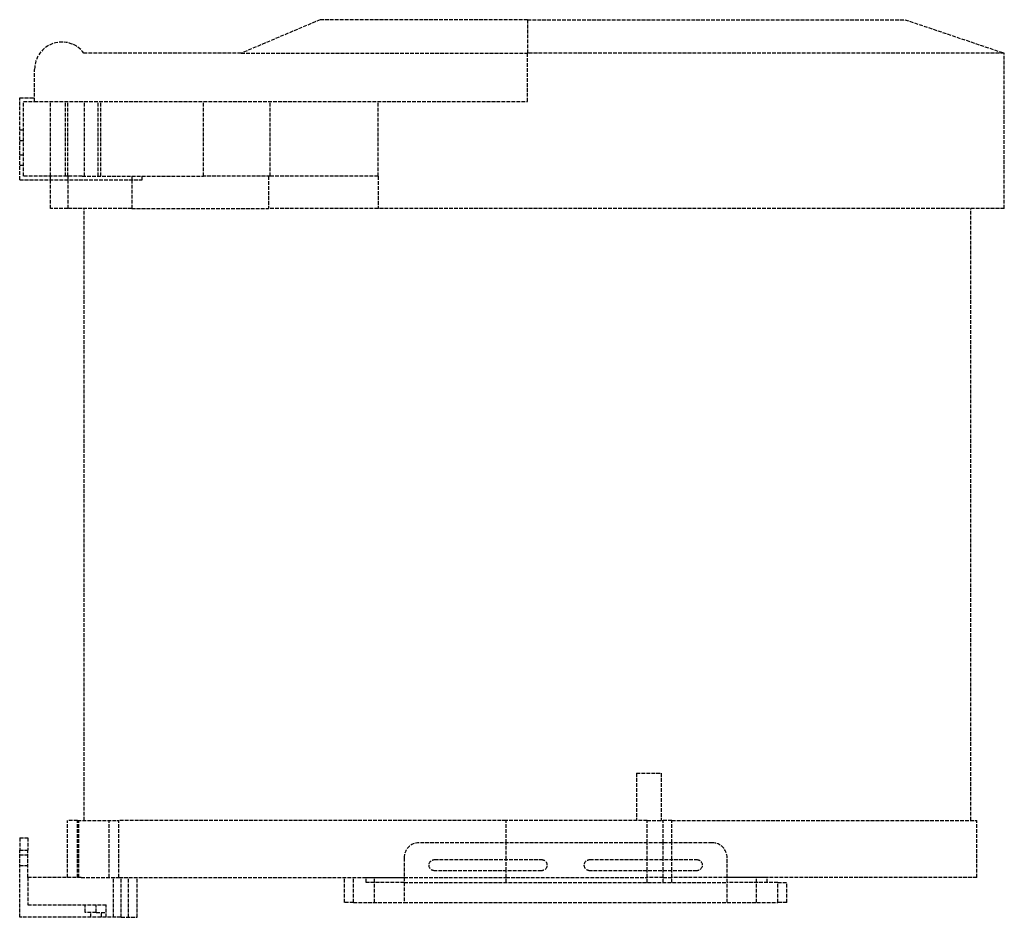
# Model space of a CAD drawing. Header units: millimetres. Extents: x 0 to 396, y 0 to 362.
import ezdxf

# ---------------------------------------------------------------- set-up
doc = ezdxf.new("R2010")
doc.units = ezdxf.units.MM
doc.header["$LTSCALE"] = 10
doc.linetypes.add('ALLCAD_Strich', pattern=[0.2, 0.15, -0.05])
doc.layers.add('BESCH_KONT_sich_schn_ansi_2d', color=40, linetype='Continuous')

msp = doc.modelspace()

# ---------------------------------------------------------------- linework, layer by layer
at = {"layer": 'BESCH_KONT_sich_schn_ansi_2d', "linetype": 'ALLCAD_Strich', "extrusion": (0, 1, -2.22045e-16)}
for p, q in [((121, 361.5), (89.2, 348)), ((204.4, 361.5), (121, 361.5)), ((204.4, 361.5), (356.4, 361.5)), ((204.4, 361.5), (204.4, 348)), ((356.4, 361.5), (396.4, 348)), ((89.2, 348), (25.87, 348)), ((89.2, 348), (204.4, 348)), ((204.4, 328.5), (204.4, 348)), ((396.4, 348), (204.4, 348)), ((396.4, 285.5), (396.4, 348)), ((6, 328.5), (6, 341.5)), ((0, 297), (0, 330)), ((0, 330), (6, 330)), ((1.5, 298.5), (1.5, 328.5)), ((1.5, 328.5), (6, 328.5)), ((6, 328.5), (204.4, 328.5)), ((12.4, 298.5), (12.4, 328.5)), ((18.47, 298.5), (18.47, 328.5)), ((19.37, 298.5), (19.37, 328.5)), ((26.11, 298.5), (26.11, 328.5)), ((31.56, 298.5), (31.56, 328.5)), ((32.65, 298.5), (32.65, 328.5)), ((73.95, 298.5), (73.95, 328.5)), ((100.9, 298.5), (100.9, 328.5)), ((144.3, 298.5), (144.3, 328.5)), ((0, 317.1), (1.5, 317.1)), ((0, 312.9), (1.5, 312.9)), ((0, 307.1), (1.5, 307.1)), ((0, 302.9), (1.5, 302.9)), ((25.15, 298.5), (1.5, 298.5)), ((12.4, 297), (12.4, 298.5)), ((19.37, 298.5), (19.37, 297)), ((25.15, 298.5), (73.95, 298.5)), ((45.09, 298.5), (45.09, 297)), ((49.3, 297), (49.3, 298.5)), ((100.9, 298.5), (73.95, 298.5)), ((100.22, 298.5), (100.22, 285.5)), ((144.3, 298.5), (100.9, 298.5)), ((144.3, 298.5), (144.3, 285.5)), ((0, 297), (49.3, 297)), ((12.4, 285.5), (12.4, 297)), ((19.37, 297), (19.37, 285.5)), ((45.09, 297), (45.09, 285.5)), ((19.37, 285.5), (12.4, 285.5)), ((45.09, 285.5), (19.37, 285.5)), ((25.9, 39), (25.9, 285.5)), ((45.09, 285.5), (100.22, 285.5)), ((144.3, 285.5), (100.22, 285.5)), ((396.4, 285.5), (144.3, 285.5)), ((382.9, 39), (382.9, 285.5)), ((248.3, 58), (258.3, 58)), ((248.3, 58), (248.3, 39)), ((258.3, 58), (258.3, 39)), ((19.27, 39), (19.28, 39)), ((19.27, 16), (19.27, 39)), ((19.28, 16), (19.28, 39)), ((23.3, 39), (19.28, 39)), ((23.3, 39), (39.97, 39)), ((23.3, 16), (23.3, 39)), ((23.3, 16), (23.3, 39)), ((23.4, 16), (23.4, 39)), ((23.85, 16), (23.85, 39)), ((36.01, 16), (36.01, 39)), ((39.97, 16), (39.97, 39)), ((195.8, 39), (39.97, 39)), ((195.8, 30), (195.8, 39)), ((252.58, 39), (195.8, 39)), ((252.58, 39), (259.06, 39)), ((252.58, 30), (252.58, 39)), ((259.06, 30), (259.06, 39)), ((262.59, 39), (259.06, 39)), ((262.59, 30), (262.59, 39)), ((262.59, 39), (385.4, 39)), ((385.4, 16), (385.4, 39)), ((0, 32), (0, 27)), ((0, 32), (3.3, 32)), ((3.3, 32), (3.3, 27)), ((278.8, 30), (160.8, 30)), ((195.8, 23.25), (195.8, 30)), ((252.58, 23.25), (252.58, 30)), ((259.06, 23.25), (259.06, 30)), ((262.59, 23.25), (262.59, 30)), ((0, 27), (3.3, 27)), ((0, 0), (0, 27)), ((0, 25.13), (3.3, 25.13)), ((3.3, 16), (3.3, 27)), ((154.8, 24), (154.8, 6)), ((284.8, 6), (284.8, 24)), ((0, 20.88), (3.3, 20.88)), ((167.05, 23.25), (210.05, 23.25)), ((195.8, 18.75), (195.8, 23.25)), ((229.55, 23.25), (272.55, 23.25)), ((252.58, 18.75), (252.58, 23.25)), ((259.06, 18.75), (259.06, 23.25)), ((262.59, 18.75), (262.59, 23.25)), ((24.76, 16), (3.3, 16)), ((3.3, 16), (3.3, 5)), ((24.76, 16), (39.97, 16)), ((37.75, 0), (37.75, 16)), ((39.97, 16), (154.8, 16)), ((40.8, 0), (40.8, 16)), ((43.85, 0), (43.85, 16)), ((47.3, 0), (47.3, 16)), ((130.81, 6), (130.81, 16)), ((134.36, 6), (134.36, 16)), ((139.52, 16), (154.8, 16)), ((139.52, 14), (139.52, 16)), ((142.91, 6), (142.91, 16)), ((154.8, 16), (195.8, 16)), ((154.8, 16), (195.8, 16)), ((210.05, 18.75), (167.05, 18.75)), ((195.8, 16), (195.8, 18.75)), ((195.8, 16), (252.58, 16)), ((195.8, 16), (252.58, 16)), ((195.8, 14), (195.8, 16)), ((272.55, 18.75), (229.55, 18.75)), ((252.58, 16), (252.58, 18.75)), ((259.06, 16), (252.58, 16)), ((259.06, 16), (252.58, 16)), ((252.58, 14), (252.58, 16)), ((259.06, 16), (259.06, 18.75)), ((259.06, 16), (262.59, 16)), ((259.06, 16), (262.59, 16)), ((259.06, 14), (259.06, 16)), ((262.59, 16), (262.59, 18.75)), ((284.8, 16), (262.59, 16)), ((284.8, 16), (262.59, 16)), ((262.59, 14), (262.59, 16)), ((385.4, 16), (284.8, 16)), ((300.97, 16), (284.8, 16)), ((296.69, 6), (296.69, 16)), ((300.97, 14), (300.97, 16)), ((154.8, 14), (139.52, 14)), ((154.8, 14), (284.8, 14)), ((305.24, 14), (284.8, 14)), ((305.24, 6), (305.24, 14)), ((305.24, 14), (308.79, 14)), ((308.79, 6), (308.79, 14)), ((3.3, 5), (34.8, 5)), ((26.3, 2), (26.3, 5)), ((30.8, 2), (30.8, 5)), ((34.8, 0), (34.8, 5)), ((134.36, 6), (130.81, 6)), ((134.36, 6), (154.8, 6)), ((154.8, 6), (284.8, 6)), ((284.8, 6), (305.24, 6)), ((308.79, 6), (305.24, 6)), ((40.8, 0), (0, 0)), ((7.49, 0.01), (7.49, 0)), ((7.49, 0.01), (7.49, 0)), ((7.49, 0.01), (7.49, 0.01)), ((7.49, 0.01), (7.49, 0.01)), ((7.49, 0), (7.49, 0.01)), ((7.49, 0), (7.49, 0)), ((7.49, 0), (7.49, 0)), ((7.5, 0.01), (7.5, 0.01)), ((7.5, 0.01), (7.5, 0.01)), ((7.5, 0), (7.5, 0.01)), ((7.5, 0.01), (7.5, 0.01)), ((7.5, 0.01), (7.5, 0.01)), ((7.5, 0.01), (7.5, 0)), ((7.5, 0), (7.5, 0.01)), ((7.5, 0), (7.5, 0.01)), ((7.5, 0), (7.5, 0)), ((7.5, 0), (7.5, 0)), ((7.5, 0), (7.5, 0)), ((7.5, 0), (7.5, 0)), ((7.51, 0.01), (7.51, 0)), ((7.51, 0), (7.51, 0.01)), ((7.51, 0.01), (7.51, 0)), ((7.51, 0.01), (7.51, 0.01)), ((7.51, 0.01), (7.51, 0.01)), ((7.51, 0), (7.51, 0)), ((7.51, 0), (7.51, 0)), ((30.8, 2), (26.3, 2)), ((28.68, 0), (28.68, 2)), ((30.8, 2), (34.8, 2)), ((32.93, 0), (32.93, 2)), ((40.8, 0), (47.3, 0))]:
    msp.add_line(p, q, dxfattribs=at)
at = {"layer": 'BESCH_KONT_sich_schn_ansi_2d', "linetype": 'ALLCAD_Strich'}
for centre, radius, start, end in [((17, 341.5), 11, 36.2215, 180), ((160.8, 24), 6, 90, 180), ((278.8, 24), 6, 0, 90), ((7.49, 0.01), 0.00271, 0, 90), ((7.49, 0.01), 0.00116, 90, 180), ((7.49, 0), 0.00271, 270, 0), ((7.49, 0), 0.00116, 180, 270), ((7.5, 0.01), 0.00217, 270, 360), ((7.5, 0.01), 0.00217, 0, 90), ((7.51, 0.01), 0.00271, 0, 90), ((7.51, 0.01), 0.00116, 90, 180), ((7.51, 0), 0.00271, 270, 0), ((7.51, 0), 0.00116, 180, 270)]:
    msp.add_arc(centre, radius, start, end, dxfattribs=at)
at = {"layer": 'BESCH_KONT_sich_schn_ansi_2d', "linetype": 'ALLCAD_Strich', "extrusion": (0, -2.22045e-16, -1)}
for centre, radius, start, end in [((-167.05, 21), 2.25, 270, 90), ((-210.05, 21), 2.25, 90, 270), ((-229.55, 21), 2.25, 270, 90), ((-272.55, 21), 2.25, 90, 270), ((-7.49, 0.01), 0.00116, 90, 180), ((-7.49, 0.01), 0.00271, 0, 90), ((-7.49, 0), 0.00116, 180, 270), ((-7.49, 0), 0.00271, 270, 0), ((-7.5, 0.01), 0.00093, 90, 180), ((-7.5, 0.01), 0.00093, 180, 270), ((-7.51, 0.01), 0.00271, 0, 90), ((-7.51, 0), 0.00271, 270, 0), ((-7.51, 0.01), 0.00116, 90, 180), ((-7.51, 0), 0.00116, 180, 270)]:
    msp.add_arc(centre, radius, start, end, dxfattribs=at)

doc.saveas('drawing.dxf')
